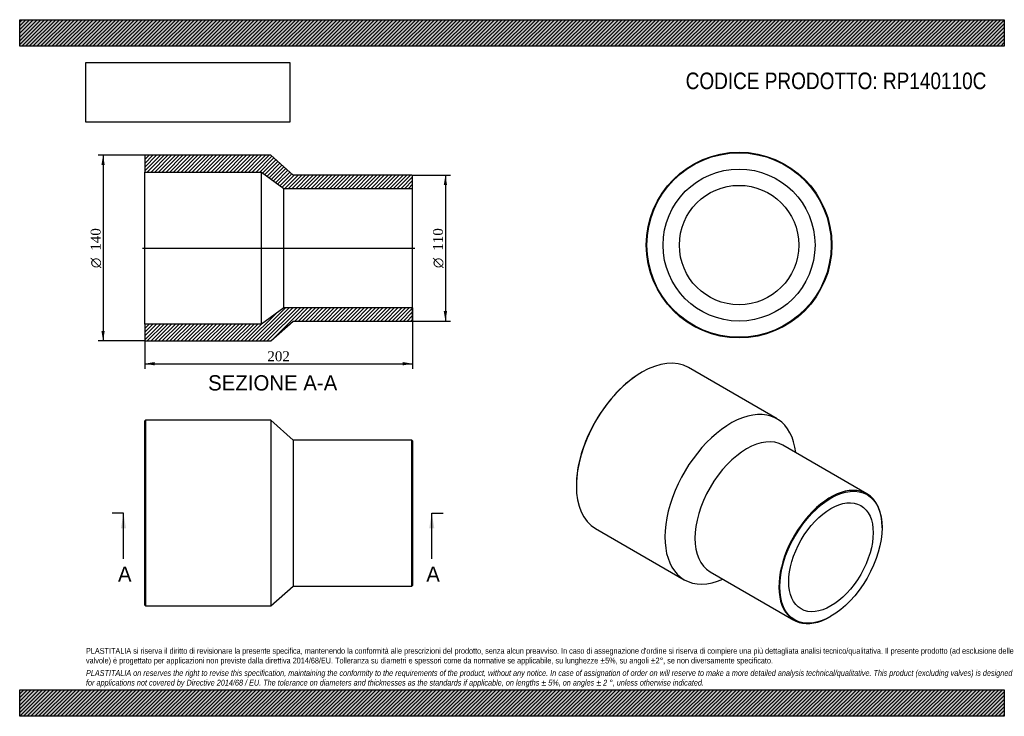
# Model space of a CAD drawing. Header units: millimetres. Extents: x 0 to 742, y 0 to 525.
import ezdxf
from ezdxf.enums import TextEntityAlignment as Align
from ezdxf.lldxf.tags import DXFTag

# ---------------------------------------------------------------- set-up
doc = ezdxf.new("R2010")
doc.units = ezdxf.units.MM
doc.header["$LTSCALE"] = 2.5
for name, color, linetype in [('Default', 7, 'Continuous'), ('DV4_Default', 7, 'Continuous'), ('RP140110C', 7, 'Continuous')]:
    doc.layers.add(name, color=color, linetype=linetype)
doc.styles.add('SEACAD_Solid_Edge_ANSI', font='seans.ttf')
doc.styles.add('SEACAD_Solid_Edge_ANSI1_Symbols', font='semeca1.ttf')
doc.styles.add('SEACAD_Times_New_Roman', font='times.ttf')
tags = doc.linetypes.add('CENTER2', pattern=[28.575, 19.05, -3.175, 3.175, -3.175]).pattern_tags.tags
tags[10:11] = [DXFTag(74, 4), DXFTag(75, 0), DXFTag(340, '0'), DXFTag(46, 0.0), DXFTag(50, 0.0), DXFTag(44, 0.0), DXFTag(45, 0.0)]
tags[8:9] = [DXFTag(74, 4), DXFTag(75, 0), DXFTag(340, '0'), DXFTag(46, 0.0), DXFTag(50, 0.0), DXFTag(44, 0.0), DXFTag(45, 0.0)]
tags[6:7] = [DXFTag(74, 4), DXFTag(75, 0), DXFTag(340, '0'), DXFTag(46, 0.0), DXFTag(50, 0.0), DXFTag(44, 0.0), DXFTag(45, 0.0)]
tags[4:5] = [DXFTag(74, 4), DXFTag(75, 0), DXFTag(340, '0'), DXFTag(46, 0.0), DXFTag(50, 0.0), DXFTag(44, 0.0), DXFTag(45, 0.0)]
doc.dimstyles.new('ANSImm', dxfattribs={"dimtxt": 7.5, "dimasz": 7.5, "dimexe": 3.75, "dimexo": 0, "dimgap": 1.875, "dimtad": 1, "dimdsep": 46, "dimtxsty": 'SEACAD_Times_New_Roman', "dimblk1": '_SE_FILLED', "dimblk2": '_SE_FILLED', "dimsah": 1, "dimcen": 3.75, "dimazin": 0, "dimtfac": 0.85, "dimtdec": 3, "dimtofl": 0, "dimtmove": 0, "dimatfit": 3, "dimfxl": 1, "dimarcsym": 0})
picture_1 = doc.add_image_def('image1.jpg', size_in_pixel=(4302, 1260))

# ---------------------------------------------------------------- blocks, each defined once
blk = doc.blocks.new('SE')
at = {"layer": 'RP140110C', "color": 7, "linetype": 'Continuous'}
for p, q in [((94.8, 223.13), (94.3, 222.63)), ((94.8, 223.13), (94.8, 83.13)), ((189.3, 223.13), (94.8, 223.13)), ((189.3, 223.13), (189.3, 83.13)), ((206.3, 208.13), (189.3, 223.13)), ((94.3, 83.63), (94.3, 222.63)), ((206.3, 208.13), (206.3, 98.13)), ((295.8, 208.13), (206.3, 208.13)), ((295.8, 98.13), (295.8, 208.13)), ((296.3, 207.63), (295.8, 208.13)), ((296.3, 207.63), (296.3, 98.63)), ((189.3, 83.13), (206.3, 98.13)), ((206.3, 98.13), (295.8, 98.13)), ((295.8, 98.13), (296.3, 98.63)), ((94.3, 83.63), (94.8, 83.13)), ((94.8, 83.13), (189.3, 83.13))]:
    blk.add_line(p, q, dxfattribs=at)
blk = doc.blocks.new('SE1')
at = {"layer": 'RP140110C', "color": 7, "linetype": 'Continuous'}
for p, q in [((571.09, 224.19), (504.27, 262.77)), ((469.27, 259.3), (468.92, 259.1)), ((638.9, 167.72), (575.61, 204.26)), ((419.77, 173.98), (419.77, 173.57)), ((434.27, 141.52), (501.09, 102.94)), ((650.29, 142.13), (650.29, 142.54)), ((520.61, 109), (583.9, 72.46)), ((611.4, 75.18), (611.75, 75.38))]:
    blk.add_line(p, q, dxfattribs=at)
for centre, major_axis, start_param, end_param in [((469.27, 202.15), (-35, -60.62), 3.141593, 6.283185), ((468.92, 202.35), (34.75, 60.19), 0.785398, 2.356195), ((536.09, 163.57), (-35, -60.62), 2.474646, 6.283185), ((548.11, 156.63), (-27.5, -47.63), 3.141593, 6.283185), ((611.4, 120.09), (27.5, 47.63), 0, 3.926991), ((611.4, 120.09), (27.5, 47.63), 5.497787, 6.283185), ((536.09, 163.57), (-35, -60.62), 0, 0.666946)]:
    blk.add_ellipse(centre, major_axis=major_axis, ratio=0.57735, start_param=start_param, end_param=end_param, dxfattribs=at)
for major_axis in [(-27.25, -47.2), (-22.5, -38.97)]:
    blk.add_ellipse((611.75, 119.88), major_axis=major_axis, ratio=0.57735, dxfattribs=at)
blk = doc.blocks.new('SE2')
at = {"layer": 'RP140110C', "color": 7, "linetype": 'Continuous'}
for radius in [70, 69.5, 57.3, 45]:
    blk.add_circle((542.46, 355.16), radius, dxfattribs=at)
blk = doc.blocks.new('SE4')
at = {"color": 7, "linetype": 'Continuous', "style": 'SEACAD_Solid_Edge_ANSI'}
blk.add_text('A', height=11.5, dxfattribs=at).set_placement((74.11, 112.88), align=Align.TOP_LEFT)
blk = doc.blocks.new('SE5')
at = {"color": 7, "linetype": 'Continuous', "style": 'SEACAD_Solid_Edge_ANSI'}
blk.add_text('A', height=11.5, dxfattribs=at).set_placement((306.61, 112.88), align=Align.TOP_LEFT)
blk = doc.blocks.new('SEANNOT_GROUP')
at = {"linetype": 'Continuous'}
blk.add_hatch(color=7, dxfattribs=at).paths.add_polyline_path([(80.17, 141.63), (78.26, 153.13), (76.34, 141.63)])
at = {"color": 7, "linetype": 'Continuous'}
blk.add_lwpolyline([(78.26, 118.63), (78.26, 153.13)], dxfattribs=at)
blk = doc.blocks.new('SEANNOT_GROUP1')
at = {"linetype": 'Continuous'}
blk.add_hatch(color=7, dxfattribs=at).paths.add_polyline_path([(312.67, 141.63), (310.76, 153.13), (308.84, 141.63)])
at = {"color": 7, "linetype": 'Continuous'}
blk.add_lwpolyline([(310.76, 118.63), (310.76, 153.13)], dxfattribs=at)
blk = doc.blocks.new('SE3')
at = {"layer": 'Default', "color": 7, "linetype": 'CENTER2'}
for p, q in [((78.26, 153.13), (69.63, 153.13)), ((310.76, 153.13), (319.38, 153.13))]:
    blk.add_line(p, q, dxfattribs=at)
at = {"layer": 'Default', "color": 7, "linetype": 'CENTER2', "const_width": 0.0001}
blk.add_lwpolyline([(78.26, 153.13), (310.76, 153.13)], dxfattribs=at)
at = {"layer": 'Default'}
for name in ['SEANNOT_GROUP', 'SEANNOT_GROUP1', 'SE4', 'SE5']:
    blk.add_blockref(name, (0, 0), dxfattribs=at)
blk = doc.blocks.new('SE6')
at = {"layer": 'RP140110C', "linetype": 'Continuous'}
h = blk.add_hatch(dxfattribs=at)
h.set_pattern_fill('LINE', scale=0.62992, angle=45, style=0)
h.paths.add_polyline_path([(206.3, 407.88), (189.3, 422.88), (94.8, 422.88), (94.3, 422.38), (94.3, 410.18), (182.3, 410.18), (199.3, 397.88), (296.3, 397.88), (296.3, 407.38), (295.8, 407.88)])
h = blk.add_hatch(dxfattribs=at)
h.set_pattern_fill('LINE', scale=0.62992, angle=45, style=0)
h.paths.add_polyline_path([(189.3, 282.88), (206.3, 297.88), (295.8, 297.88), (296.3, 298.38), (296.3, 307.88), (199.3, 307.88), (182.3, 295.58), (94.3, 295.58), (94.3, 283.38), (94.8, 282.88)])
at = {"layer": 'DV4_Default', "color": 7, "linetype": 'CENTER2'}
blk.add_line((92.55, 352.88), (298.05, 352.88), dxfattribs=at)
at = {"layer": 'RP140110C', "color": 7, "linetype": 'Continuous'}
for p, q in [((94.3, 422.38), (94.8, 422.88)), ((94.3, 422.38), (94.3, 410.18)), ((189.3, 422.88), (94.8, 422.88)), ((206.3, 407.88), (189.3, 422.88)), ((94.3, 295.58), (94.3, 410.18)), ((94.3, 410.18), (182.3, 410.18)), ((182.3, 295.58), (182.3, 410.18)), ((182.3, 410.18), (199.3, 397.88)), ((295.8, 407.88), (206.3, 407.88)), ((295.8, 407.88), (296.3, 407.38)), ((296.3, 397.88), (296.3, 407.38)), ((199.3, 307.88), (199.3, 397.88)), ((199.3, 397.88), (296.3, 397.88)), ((296.3, 307.88), (296.3, 397.88)), ((199.3, 307.88), (182.3, 295.58)), ((296.3, 307.88), (199.3, 307.88)), ((296.3, 298.38), (296.3, 307.88)), ((189.3, 282.88), (206.3, 297.88)), ((206.3, 297.88), (295.8, 297.88)), ((296.3, 298.38), (295.8, 297.88)), ((182.3, 295.58), (94.3, 295.58)), ((94.3, 295.58), (94.3, 283.38)), ((94.8, 282.88), (94.3, 283.38)), ((94.8, 282.88), (189.3, 282.88))]:
    blk.add_line(p, q, dxfattribs=at)
blk = doc.blocks.new('GDimGGroup')
at = {"layer": 'Default', "linetype": 'Continuous'}
for points in [[(322.29, 400.38), (321.04, 407.88), (319.79, 400.38)], [(322.29, 305.38), (319.79, 305.38), (321.04, 297.88)]]:
    blk.add_hatch(color=7, dxfattribs=at).paths.add_polyline_path(points)
at = {"layer": 'Default', "color": 7, "linetype": 'Continuous'}
for p, q in [((295.8, 407.88), (324.79, 407.88)), ((321.04, 407.88), (321.04, 297.88)), ((295.8, 297.88), (324.79, 297.88))]:
    blk.add_line(p, q, dxfattribs=at)
for s, style, p in [('110', 'SEACAD_Times_New_Roman', (311.67, 350.88)), ('O', 'SEACAD_Solid_Edge_ANSI1_Symbols', (311.67, 337.82))]:
    blk.add_text(s, height=7.5, rotation=90, dxfattribs=dict(at, style=style)).set_placement(p, align=Align.TOP_LEFT)
blk = doc.blocks.new('GDimGGroup1')
at = {"layer": 'Default', "linetype": 'Continuous'}
for points in [[(61.63, 415.38), (64.13, 415.38), (62.88, 422.88)], [(61.63, 290.38), (62.88, 282.88), (64.13, 290.38)]]:
    blk.add_hatch(color=7, dxfattribs=at).paths.add_polyline_path(points)
at = {"layer": 'Default', "color": 7, "linetype": 'Continuous'}
for p, q in [((94.8, 422.88), (59.13, 422.88)), ((62.88, 422.88), (62.88, 282.88)), ((94.8, 282.88), (59.13, 282.88))]:
    blk.add_line(p, q, dxfattribs=at)
for s, style, p in [('140', 'SEACAD_Times_New_Roman', (53.51, 350.88)), ('O', 'SEACAD_Solid_Edge_ANSI1_Symbols', (53.51, 337.82))]:
    blk.add_text(s, height=7.5, rotation=90, dxfattribs=dict(at, style=style)).set_placement(p, align=Align.TOP_LEFT)
blk = doc.blocks.new('DMBLK196')
at = {"layer": 'Default', "linetype": 'Continuous'}
for points in [[(101.8, 264.47), (101.8, 266.97), (94.3, 265.72)], [(288.8, 264.47), (296.3, 265.72), (288.8, 266.97)]]:
    blk.add_hatch(color=7, dxfattribs=at).paths.add_polyline_path(points)
at = {"layer": 'Default', "color": 7, "linetype": 'Continuous'}
for p, q in [((296.3, 307.88), (296.3, 261.97)), ((94.3, 295.58), (94.3, 261.97)), ((94.3, 265.72), (296.3, 265.72))]:
    blk.add_line(p, q, dxfattribs=at)
at = {"layer": 'Default', "color": 7, "linetype": 'Continuous', "style": 'SEACAD_Times_New_Roman'}
blk.add_text('202', height=7.5, dxfattribs=at).set_placement((186.77, 275.09), align=Align.TOP_LEFT)
blk = doc.blocks.new('_SE_FILLED')
at = {"color": 0}
blk.add_line((0, 0), (-1, 0), dxfattribs=at)
blk.add_solid([(0, 0), (-1, -0.1665), (-1, 0.1665), (0, 0)], dxfattribs=at)

msp = doc.modelspace()

# ---------------------------------------------------------------- hatches: boundary and pattern name
at = {"layer": 'Default', "linetype": 'Continuous'}
h = msp.add_hatch(dxfattribs=at)
h.set_pattern_fill('LINE', scale=0.62992, angle=45, style=0)
h.paths.add_polyline_path([(742.5, 505), (742.5, 525), (0, 525), (0, 505)])
for points in [[(742.5, 505), (742.5, 525), (0, 525), (0, 505)], [(742.5, 0), (742.5, 20), (0, 20), (0, 0)]]:
    msp.add_hatch(color=7, dxfattribs=at).paths.add_polyline_path(points)
h = msp.add_hatch(dxfattribs=at)
h.set_pattern_fill('LINE', scale=0.62992, angle=45, style=0)
h.paths.add_polyline_path([(742.5, 0), (742.5, 20), (0, 20), (0, 0)])

# ---------------------------------------------------------------- linework, layer by layer
at = {"layer": 'Default', "color": 7, "linetype": 'Continuous'}
for p, q in [((0, 525), (742.5, 525)), ((0, 505), (0, 525)), ((742.5, 525), (742.5, 505)), ((742.5, 505), (0, 505)), ((0, 20), (742.5, 20)), ((0, 0), (0, 20)), ((742.5, 20), (742.5, 0)), ((742.5, 0), (0, 0))]:
    msp.add_line(p, q, dxfattribs=at)

# ---------------------------------------------------------------- block references
at = {"layer": 'Default'}
for name in ['SE2', 'GDimGGroup1', 'SE6', 'GDimGGroup', 'SE1', 'SE', 'SE3']:
    msp.add_blockref(name, (0, 0), dxfattribs=at)

# ---------------------------------------------------------------- texts
at = {"layer": 'Default', "color": 7, "linetype": 'Continuous', "style": 'SEACAD_Solid_Edge_ANSI'}
msp.add_text('SEZIONE A-A', height=11.5, dxfattribs=at).set_placement((142.107, 257.053), align=Align.TOP_LEFT)
at = {"layer": 'Default', "attachment_point": 1}
for s, insert, char_height, width in [('{\\fArial Narrow|b0||i0||c0|p34;\\C7;\\H12.5;\\W1.;CODICE PRODOTTO: RP140110C}', (502.222, 485.159), 12.5, 227.53696), ("{\\fArial Narrow|b0||i0||c0|p34;\\C7;\\H4.375;\\W1.;PLASTITALIA si riserva il diritto di revisionare la presente specifica, mantenendo la conformità alle prescrizioni del prodotto, senza alcun preavviso. In caso di assegnazione d'ordine si riserva di compiere una più dettagliata analisi tecnico/qualitativa. Il presente prodotto (ad esclusione delle \\P}{\\fArial Narrow|b0||i0||c0|p34;\\C7;\\H4.375;\\W1.;valvole) è progettato per applicazioni non previste dalla direttiva 2014/68/EU. Tolleranza su diametri e spessori come da normative se applicabile, su lunghezze ±5%, su angoli ±2°, se non diversamente specificato.\\P}{\\fArial Narrow|b0||i0||c0|p34;\\C7;\\H1.25;\\W1.;   \\P}{\\fArial Narrow|b0||i1||c0|p34;\\C7;\\H4.375;\\W1.;PLASTITALIA on reserves the right to revise this specification, maintaining the conformity to the requirements of the product, without any notice. In case of assignation of order on will reserve to make a more detailed analysis technical/qualitative. This product (excluding valves) is designed \\P}{\\fArial Narrow|b0||i1||c0|p34;\\C7;\\H4.375;\\W1.;for applications not covered by Directive 2014/68 / EU. The tolerance on diameters and thicknesses as the standards if applicable, on lengths ± 5%, on angles ± 2 °, unless otherwise indicated.\\P}", (50, 51.506), 4.375, 642.5)]:
    msp.add_mtext(s, dxfattribs=dict(at, insert=insert, char_height=char_height, width=width))

# ---------------------------------------------------------------- dimensions: what is measured, and where the dimension line sits
at = {"layer": 'Default', "color": 7, "linetype": 'Continuous'}
dim = msp.add_linear_dim(base=(296.298, 265.718), p1=(94.298, 295.581), p2=(296.298, 307.881), text='\\A1;<>', dimstyle='ANSImm', dxfattribs=at)
dim.commit()
dim.dimension.update_dxf_attribs({"geometry": 'DMBLK196', "text_midpoint": (195.298, 265.718), "dimtype": 160})

# ---------------------------------------------------------------- pictures from other files: only their frames are drawn
image = msp.add_image(picture_1, insert=(50, 447.758), size_in_units=(153.643, 45))
image.dxf.flags = 7

doc.saveas('drawing.dxf')
